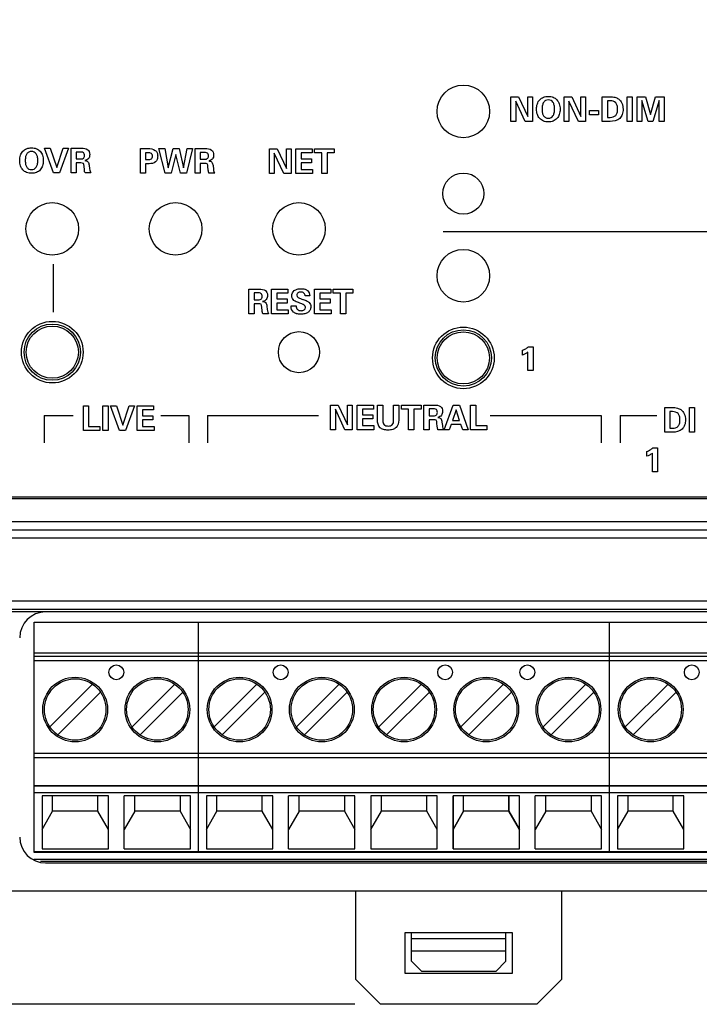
# Model space of a CAD drawing. Header units: inches. Extents: x 0.6 to 15.6, y 0.2 to 10.2.
# Tile 10 of 15: x 5.5 to 7.2, y 5.4 to 7.8. Entities that reach past the tile are written whole.
import ezdxf

# ---------------------------------------------------------------- set-up
doc = ezdxf.new("R2010")
doc.units = ezdxf.units.IN
doc.header["$LTSCALE"] = 0.935
doc.header["$MEASUREMENT"] = 0
doc.header["$PDMODE"] = 3
doc.header["$PDSIZE"] = 0.3125
doc.layers.get('0').update_dxf_attribs({"linetype": 'CONTINUOUS'})
doc.layers.get('Defpoints').update_dxf_attribs({"linetype": 'CONTINUOUS'})
for name, color, linetype in [('A', 1, 'CONTINUOUS'), ('DIMS', 5, 'CONTINUOUS'), ('SCREEN', 5, 'CONTINUOUS')]:
    doc.layers.add(name, color=color, linetype=linetype)
doc.styles.get("Standard").update_dxf_attribs({"font": 'ARIAL.TTF'})
doc.dimstyles.get("Standard").update_dxf_attribs({"dimtxt": 0.125, "dimasz": 0.18, "dimexe": 0.18, "dimexo": 0.0625, "dimgap": 0.09, "dimtad": 0, "dimtih": 1, "dimtoh": 1, "dimdec": 3, "dimzin": 4, "dimdsep": 46, "dimtxsty": 'STANDARD', "dimblk": '_FILLED', "dimblk1": '_FILLED', "dimblk2": '_FILLED', "dimcen": 0.09, "dimadec": 0, "dimazin": 0, "dimtol": 1, "dimtp": 0.001, "dimtm": 0.001, "dimtfac": 1, "dimtdec": 3, "dimtofl": 0, "dimtmove": 0, "dimatfit": 3, "dimldrblk": '_FILLED', "dimfxl": 1, "dimtolj": 1, "dimtzin": 4, "dimarcsym": 0})

# ---------------------------------------------------------------- blocks, each defined once
blk = doc.blocks.new('_FILLED')
at = {"color": 0, "linetype": 'ByBlock'}
blk.add_solid([(0, 0), (-1, 0.17361), (-1, -0.17361)], dxfattribs=at)
blk = doc.blocks.new('*D3')
at = {"layer": 'Defpoints', "color": 0, "lineweight": 0}
for p in [(2.3438, 9.1839), (1.2332, 5.3769), (6.3953, 5.3769)]:
    blk.add_point(p, dxfattribs=at)
at = {"layer": 'DIMS', "color": 0, "lineweight": -2}
for p, q in [((2.2813, 9.1839), (1.0532, 9.1839)), ((1.2332, 9.0039), (1.2332, 7.621)), ((1.2332, 5.5569), (1.2332, 7.2772)), ((6.3328, 5.3769), (1.0532, 5.3769))]:
    blk.add_line(p, q, dxfattribs=at)
at = {"layer": 'DIMS', "color": 0, "lineweight": -2, "xscale": 0.18, "yscale": 0.18, "zscale": 0.18}
for p, rotation in [((1.2332, 9.1839), 90), ((1.2332, 5.3769), 270)]:
    blk.add_blockref('_FILLED', p, dxfattribs=dict(at, rotation=rotation))
at = {"layer": 'DIMS', "color": 0, "insert": (1.2332, 7.4491), "char_height": 0.125, "attachment_point": 5}
blk.add_mtext('\\A1;94.2mm (3.709")', dxfattribs=at)

msp = doc.modelspace()

# ---------------------------------------------------------------- linework, layer by layer
for p, q in [((10.7657, 6.6069), (2.4057, 6.6069)), ((2.4107, 6.6119), (10.7607, 6.6119)), ((2.4057, 6.5519), (10.7657, 6.5519)), ((2.4057, 6.5319), (10.7657, 6.5319)), ((10.7657, 6.5119), (2.4057, 6.5119)), ((2.4057, 6.3589), (10.7657, 6.3589)), ((2.4057, 6.3389), (10.7657, 6.3389)), ((2.4057, 6.333), (10.7657, 6.333)), ((8.7247, 6.332), (5.5807, 6.332)), ((5.5519, 5.7299), (8.7535, 5.7299)), ((5.5682, 5.7249), (8.7372, 5.7249)), ((5.5807, 5.721), (8.7247, 5.721)), ((10.7657, 5.6519), (2.4057, 5.6519)), ((6.3357, 5.4369), (6.3357, 5.6519)), ((6.8357, 5.6519), (6.8357, 5.4369)), ((6.4557, 5.5519), (6.7157, 5.5519)), ((6.4557, 5.4519), (6.4557, 5.5519)), ((6.4707, 5.4819), (6.4707, 5.5519)), ((6.4707, 5.5369), (6.7007, 5.5369)), ((6.7007, 5.4819), (6.7007, 5.5519)), ((6.7157, 5.5519), (6.7157, 5.4519)), ((6.4707, 5.5069), (6.7007, 5.5069)), ((6.4707, 5.4819), (6.4957, 5.4569)), ((6.6757, 5.4569), (6.7007, 5.4819)), ((6.7157, 5.4519), (6.4557, 5.4519)), ((6.6757, 5.4569), (6.4957, 5.4569)), ((6.3357, 5.4369), (6.3957, 5.3769)), ((6.7757, 5.3769), (6.8357, 5.4369)), ((6.7757, 5.3769), (6.3957, 5.3769))]:
    msp.add_line(p, q)
for centre, radius in [((6.597, 7.5503), 0.064), ((6.597, 7.3503), 0.05), ((5.597, 7.2643), 0.064), ((5.897, 7.2643), 0.064), ((6.197, 7.2643), 0.064), ((6.597, 7.1503), 0.064), ((5.597, 6.9643), 0.075), ((6.597, 6.9503), 0.075), ((6.197, 6.9643), 0.05)]:
    msp.add_circle(centre, radius)
for centre, start, end in [((5.5807, 6.269), 90, 180), ((5.5807, 5.784), 180, 270)]:
    msp.add_arc(centre, 0.063, start, end)
at = {"layer": 'A'}
for p, q in [((5.5527, 5.746), (5.5527, 6.307)), ((5.5527, 6.307), (5.9527, 6.307)), ((5.9527, 5.746), (5.9527, 6.307)), ((5.9527, 6.307), (6.3527, 6.307)), ((5.9527, 5.746), (5.9527, 6.307)), ((6.3527, 6.307), (6.7527, 6.307)), ((6.5527, 6.307), (6.9527, 6.307)), ((6.9527, 6.307), (7.3527, 6.307)), ((6.9527, 5.746), (6.9527, 6.307)), ((6.9527, 5.746), (6.9527, 6.307)), ((5.5527, 6.2322), (5.9527, 6.2322)), ((5.9527, 6.2322), (6.3527, 6.2322)), ((6.3527, 6.2322), (6.7527, 6.2322)), ((6.5527, 6.2322), (6.9527, 6.2322)), ((6.9527, 6.2322), (7.3527, 6.2322)), ((5.5527, 6.2246), (5.9527, 6.2246)), ((5.9527, 6.2128), (5.5527, 6.2128)), ((5.9527, 6.2246), (6.3527, 6.2246)), ((6.3527, 6.2128), (5.9527, 6.2128)), ((6.3527, 6.2246), (6.7527, 6.2246)), ((6.7527, 6.2128), (6.3527, 6.2128)), ((6.5527, 6.2246), (6.9527, 6.2246)), ((6.9527, 6.2128), (6.5527, 6.2128)), ((6.9527, 6.2246), (7.3527, 6.2246)), ((7.3527, 6.2128), (6.9527, 6.2128)), ((5.591, 6.0522), (5.6949, 6.1562)), ((5.6104, 6.0327), (5.7144, 6.1367)), ((5.791, 6.0522), (5.8949, 6.1562)), ((5.9144, 6.1367), (5.8104, 6.0327)), ((5.991, 6.0522), (6.0949, 6.1562)), ((6.0104, 6.0327), (6.1144, 6.1367)), ((6.191, 6.0522), (6.2949, 6.1562)), ((6.3144, 6.1367), (6.2104, 6.0327)), ((6.391, 6.0522), (6.4949, 6.1562)), ((6.4104, 6.0327), (6.5144, 6.1367)), ((6.591, 6.0522), (6.6949, 6.1562)), ((6.591, 6.0522), (6.6949, 6.1562)), ((6.7144, 6.1367), (6.6104, 6.0327)), ((6.6104, 6.0327), (6.7144, 6.1367)), ((6.791, 6.0522), (6.8949, 6.1562)), ((6.9144, 6.1367), (6.8104, 6.0327)), ((6.991, 6.0522), (7.0949, 6.1562)), ((7.0104, 6.0327), (7.1144, 6.1367)), ((5.5527, 5.9885), (5.9527, 5.9885)), ((5.9527, 5.9767), (5.5527, 5.9767)), ((5.9527, 5.9885), (6.3527, 5.9885)), ((6.3527, 5.9767), (5.9527, 5.9767)), ((6.3527, 5.9885), (6.7527, 5.9885)), ((6.7527, 5.9767), (6.3527, 5.9767)), ((6.5527, 5.9885), (6.9527, 5.9885)), ((6.9527, 5.9767), (6.5527, 5.9767)), ((6.9527, 5.9885), (7.3527, 5.9885)), ((7.3527, 5.9767), (6.9527, 5.9767)), ((5.5527, 5.9094), (5.9527, 5.9094)), ((5.5527, 5.9085), (5.9527, 5.9085)), ((5.9527, 5.9094), (6.3527, 5.9094)), ((5.9527, 5.9085), (6.3527, 5.9085)), ((6.3527, 5.9094), (6.7527, 5.9094)), ((6.3527, 5.9085), (6.7527, 5.9085)), ((6.5527, 5.9094), (6.9527, 5.9094)), ((6.5527, 5.9085), (6.9527, 5.9085)), ((6.9527, 5.9094), (7.3527, 5.9094)), ((6.9527, 5.9085), (7.3527, 5.9085)), ((5.9527, 5.8919), (5.5527, 5.8919)), ((5.7334, 5.8842), (5.572, 5.8842)), ((5.572, 5.8842), (5.572, 5.7555)), ((5.5976, 5.8469), (5.5976, 5.8842)), ((5.7078, 5.8469), (5.7078, 5.8842)), ((5.7334, 5.7555), (5.7334, 5.8842)), ((5.9334, 5.8842), (5.772, 5.8842)), ((5.772, 5.7555), (5.772, 5.8842)), ((5.7976, 5.8469), (5.7976, 5.8842)), ((5.9078, 5.8842), (5.9078, 5.8469)), ((5.9334, 5.7555), (5.9334, 5.8842)), ((6.3527, 5.8919), (5.9527, 5.8919)), ((6.1334, 5.8842), (5.972, 5.8842)), ((5.972, 5.8842), (5.972, 5.7555)), ((5.9976, 5.8469), (5.9976, 5.8842)), ((6.1078, 5.8469), (6.1078, 5.8842)), ((6.1334, 5.7555), (6.1334, 5.8842)), ((6.3334, 5.8842), (6.172, 5.8842)), ((6.172, 5.7555), (6.172, 5.8842)), ((6.1976, 5.8469), (6.1976, 5.8842)), ((6.3078, 5.8842), (6.3078, 5.8469)), ((6.3334, 5.7555), (6.3334, 5.8842)), ((6.7527, 5.8919), (6.3527, 5.8919)), ((6.5334, 5.8842), (6.372, 5.8842)), ((6.372, 5.8842), (6.372, 5.7555)), ((6.3976, 5.8469), (6.3976, 5.8842)), ((6.5078, 5.8469), (6.5078, 5.8842)), ((6.5334, 5.7555), (6.5334, 5.8842)), ((6.9527, 5.8919), (6.5527, 5.8919)), ((6.7334, 5.8842), (6.572, 5.8842)), ((6.572, 5.7555), (6.572, 5.8842)), ((6.7334, 5.8842), (6.572, 5.8842)), ((6.572, 5.8842), (6.572, 5.7555)), ((6.5976, 5.8469), (6.5976, 5.8842)), ((6.5976, 5.8469), (6.5976, 5.8842)), ((6.7078, 5.8842), (6.7078, 5.8469)), ((6.7078, 5.8469), (6.7078, 5.8842)), ((6.7334, 5.7555), (6.7334, 5.8842)), ((6.7334, 5.7555), (6.7334, 5.8842)), ((6.9334, 5.8842), (6.772, 5.8842)), ((6.772, 5.7555), (6.772, 5.8842)), ((6.7976, 5.8469), (6.7976, 5.8842)), ((6.9078, 5.8842), (6.9078, 5.8469)), ((6.9334, 5.7555), (6.9334, 5.8842)), ((7.3527, 5.8919), (6.9527, 5.8919)), ((7.1334, 5.8842), (6.972, 5.8842)), ((6.972, 5.8842), (6.972, 5.7555)), ((6.9976, 5.8469), (6.9976, 5.8842)), ((7.1078, 5.8469), (7.1078, 5.8842)), ((7.1334, 5.7555), (7.1334, 5.8842)), ((5.572, 5.8021), (5.5976, 5.8469)), ((5.7078, 5.8469), (5.5976, 5.8469)), ((5.7334, 5.8021), (5.7078, 5.8469)), ((5.7976, 5.8469), (5.772, 5.8021)), ((5.9078, 5.8469), (5.7976, 5.8469)), ((5.9078, 5.8469), (5.9334, 5.8021)), ((5.972, 5.8021), (5.9976, 5.8469)), ((6.1078, 5.8469), (5.9976, 5.8469)), ((6.1334, 5.8021), (6.1078, 5.8469)), ((6.1976, 5.8469), (6.172, 5.8021)), ((6.3078, 5.8469), (6.1976, 5.8469)), ((6.3078, 5.8469), (6.3334, 5.8021)), ((6.372, 5.8021), (6.3976, 5.8469)), ((6.5078, 5.8469), (6.3976, 5.8469)), ((6.5334, 5.8021), (6.5078, 5.8469)), ((6.5976, 5.8469), (6.572, 5.8021)), ((6.572, 5.8021), (6.5976, 5.8469)), ((6.7078, 5.8469), (6.5976, 5.8469)), ((6.7078, 5.8469), (6.5976, 5.8469)), ((6.7078, 5.8469), (6.7334, 5.8021)), ((6.7334, 5.8021), (6.7078, 5.8469)), ((6.7976, 5.8469), (6.772, 5.8021)), ((6.9078, 5.8469), (6.7976, 5.8469)), ((6.9078, 5.8469), (6.9334, 5.8021)), ((6.972, 5.8021), (6.9976, 5.8469)), ((7.1078, 5.8469), (6.9976, 5.8469)), ((7.1334, 5.8021), (7.1078, 5.8469)), ((5.572, 5.7555), (5.7334, 5.7555)), ((5.772, 5.7555), (5.9334, 5.7555)), ((5.972, 5.7555), (6.1334, 5.7555)), ((6.172, 5.7555), (6.3334, 5.7555)), ((6.372, 5.7555), (6.5334, 5.7555)), ((6.572, 5.7555), (6.7334, 5.7555)), ((6.572, 5.7555), (6.7334, 5.7555)), ((6.772, 5.7555), (6.9334, 5.7555)), ((6.972, 5.7555), (7.1334, 5.7555)), ((5.5527, 5.7488), (5.9527, 5.7488)), ((5.9527, 5.746), (5.5527, 5.746)), ((5.9527, 5.7488), (6.3527, 5.7488)), ((6.3527, 5.746), (5.9527, 5.746)), ((6.3527, 5.7488), (6.7527, 5.7488)), ((6.7527, 5.746), (6.3527, 5.746)), ((6.5527, 5.7488), (6.9527, 5.7488)), ((6.9527, 5.746), (6.5527, 5.746)), ((6.9527, 5.7488), (7.3527, 5.7488)), ((7.3527, 5.746), (6.9527, 5.746))]:
    msp.add_line(p, q, dxfattribs=at)
for centre, radius in [((5.597, 6.9643), 0.0685), ((5.597, 6.9643), 0.0635), ((6.597, 6.9503), 0.0685), ((6.597, 6.9503), 0.0635), ((5.7527, 6.185), 0.018), ((6.1527, 6.185), 0.018), ((6.5527, 6.185), 0.018), ((6.7527, 6.185), 0.018), ((7.1527, 6.185), 0.018), ((5.6527, 6.0944), 0.0787), ((5.6527, 6.0944), 0.0748), ((5.8527, 6.0944), 0.0787), ((5.8527, 6.0944), 0.0748), ((6.0527, 6.0944), 0.0787), ((6.0527, 6.0944), 0.0748), ((6.2527, 6.0944), 0.0787), ((6.2527, 6.0944), 0.0748), ((6.4527, 6.0944), 0.0787), ((6.4527, 6.0944), 0.0748), ((6.6527, 6.0944), 0.0787), ((6.6527, 6.0944), 0.0748), ((6.8527, 6.0944), 0.0787), ((6.8527, 6.0944), 0.0748), ((7.0527, 6.0944), 0.0787), ((7.0527, 6.0944), 0.0748)]:
    msp.add_circle(centre, radius, dxfattribs=at)
at = {"layer": 'DIMS'}
for p, q in [((6.7553, 6.9774), (6.7666, 6.9774)), ((6.7666, 6.9774), (6.7666, 6.9194)), ((6.741, 6.9571), (6.741, 6.9688)), ((6.7542, 6.9194), (6.7542, 6.9644)), ((6.7666, 6.9194), (6.7542, 6.9194))]:
    msp.add_line(p, q, dxfattribs=at)
for points, knots in [([(6.741, 6.9688), (6.7437, 6.9699), (6.7487, 6.9724), (6.7533, 6.9757), (6.7553, 6.9774)], [0, 0, 0, 0, 0.00876491, 0.01678837, 0.01678837, 0.01678837, 0.01678837]), ([(6.7542, 6.9644), (6.7519, 6.9628), (6.7477, 6.96), (6.7431, 6.9579), (6.741, 6.9571)], [0, 0, 0, 0, 0.00849961, 0.01510873, 0.01510873, 0.01510873, 0.01510873])]:
    msp.add_open_spline(points, degree=3, knots=knots, dxfattribs=at)
at = {"layer": 'SCREEN'}
for p, q in [((6.7129, 7.5258), (6.7129, 7.5859)), ((6.7129, 7.5859), (6.7314, 7.5859)), ((6.7244, 7.5755), (6.7244, 7.5258)), ((6.7477, 7.5258), (6.7244, 7.5755)), ((6.7314, 7.5859), (6.754, 7.5376)), ((6.754, 7.5376), (6.754, 7.5859)), ((6.754, 7.5859), (6.7655, 7.5859)), ((6.7655, 7.5859), (6.7655, 7.5258)), ((6.8419, 7.5258), (6.8419, 7.5859)), ((6.8419, 7.5859), (6.8605, 7.5859)), ((6.8535, 7.5755), (6.8535, 7.5258)), ((6.8768, 7.5258), (6.8535, 7.5755)), ((6.8605, 7.5859), (6.883, 7.5376)), ((6.883, 7.5376), (6.883, 7.5859)), ((6.883, 7.5859), (6.8945, 7.5859)), ((6.8945, 7.5859), (6.8945, 7.5258)), ((6.935, 7.5859), (6.9538, 7.5859)), ((6.935, 7.5258), (6.935, 7.5859)), ((6.9543, 7.576), (6.9478, 7.576)), ((6.9478, 7.576), (6.9478, 7.5358)), ((6.9951, 7.5859), (7.0079, 7.5859)), ((6.9951, 7.5258), (6.9951, 7.5859)), ((7.0079, 7.5859), (7.0079, 7.5258)), ((7.0195, 7.5859), (7.0397, 7.5859)), ((7.0195, 7.5258), (7.0195, 7.5859)), ((7.031, 7.5766), (7.031, 7.5258)), ((7.0466, 7.5258), (7.031, 7.5766)), ((7.0397, 7.5859), (7.0523, 7.5425)), ((7.0523, 7.5425), (7.0648, 7.5859)), ((7.0736, 7.5766), (7.0579, 7.5258)), ((7.0648, 7.5859), (7.0855, 7.5859)), ((7.0736, 7.5258), (7.0736, 7.5766)), ((7.0855, 7.5859), (7.0855, 7.5258)), ((6.904, 7.5418), (6.904, 7.5528)), ((6.904, 7.5528), (6.9256, 7.5528)), ((6.9256, 7.5528), (6.9256, 7.5418)), ((6.7244, 7.5258), (6.7129, 7.5258)), ((6.7655, 7.5258), (6.7477, 7.5258)), ((6.8535, 7.5258), (6.8419, 7.5258)), ((6.8945, 7.5258), (6.8768, 7.5258)), ((6.9256, 7.5418), (6.904, 7.5418)), ((6.9538, 7.5258), (6.935, 7.5258)), ((6.9478, 7.5358), (6.9543, 7.5358)), ((7.0079, 7.5258), (6.9951, 7.5258)), ((7.031, 7.5258), (7.0195, 7.5258)), ((7.0579, 7.5258), (7.0466, 7.5258)), ((7.0855, 7.5258), (7.0736, 7.5258)), ((5.6, 7.4006), (5.5781, 7.4607)), ((5.5781, 7.4607), (5.592, 7.4607)), ((5.592, 7.4607), (5.6079, 7.4137)), ((5.6079, 7.4137), (5.6233, 7.4607)), ((5.6364, 7.4607), (5.6143, 7.4006)), ((5.6233, 7.4607), (5.6364, 7.4607)), ((5.6428, 7.4006), (5.6428, 7.4607)), ((5.6428, 7.4607), (5.6677, 7.4607)), ((5.8114, 7.3998), (5.8114, 7.4598)), ((5.8114, 7.4598), (5.8292, 7.4598)), ((5.8717, 7.3998), (5.8564, 7.4598)), ((5.8564, 7.4598), (5.8705, 7.4598)), ((5.8705, 7.4598), (5.8791, 7.4131)), ((5.8791, 7.4131), (5.891, 7.4598)), ((5.891, 7.4598), (5.9056, 7.4598)), ((5.9056, 7.4598), (5.9161, 7.4131)), ((5.9161, 7.4131), (5.9255, 7.4598)), ((5.938, 7.4598), (5.9232, 7.3998)), ((5.9255, 7.4598), (5.938, 7.4598)), ((5.9442, 7.3998), (5.9442, 7.4598)), ((5.9442, 7.4598), (5.9692, 7.4598)), ((6.1255, 7.3992), (6.1255, 7.4592)), ((6.1255, 7.4592), (6.144, 7.4592)), ((6.144, 7.4592), (6.1666, 7.411)), ((6.1666, 7.411), (6.1666, 7.4592)), ((6.1666, 7.4592), (6.1781, 7.4592)), ((6.1781, 7.4592), (6.1781, 7.3992)), ((6.1897, 7.3992), (6.1897, 7.4592)), ((6.1897, 7.4592), (6.2295, 7.4592)), ((6.2295, 7.4592), (6.2295, 7.4493)), ((6.2349, 7.4495), (6.2349, 7.4592)), ((6.2349, 7.4592), (6.2831, 7.4592)), ((6.2831, 7.4592), (6.2831, 7.4495)), ((5.6554, 7.4514), (5.6554, 7.4346)), ((5.6629, 7.4514), (5.6554, 7.4514)), ((5.6554, 7.4346), (5.6629, 7.4346)), ((5.8235, 7.4498), (5.8235, 7.433)), ((5.8296, 7.4498), (5.8235, 7.4498)), ((5.8235, 7.433), (5.8296, 7.433)), ((5.8978, 7.4457), (5.886, 7.3998)), ((5.9086, 7.3998), (5.8978, 7.4457)), ((5.9568, 7.4505), (5.9568, 7.4337)), ((5.9644, 7.4505), (5.9568, 7.4505)), ((5.9568, 7.4337), (5.9644, 7.4337)), ((6.137, 7.4489), (6.137, 7.3992)), ((6.1604, 7.3992), (6.137, 7.4489)), ((6.2027, 7.4493), (6.2027, 7.4352)), ((6.2295, 7.4493), (6.2027, 7.4493)), ((6.2027, 7.4352), (6.2278, 7.4352)), ((6.2278, 7.4352), (6.2278, 7.4254)), ((6.2526, 7.4495), (6.2349, 7.4495)), ((6.2526, 7.3992), (6.2526, 7.4495)), ((6.2655, 7.4495), (6.2655, 7.3992)), ((6.2831, 7.4495), (6.2655, 7.4495)), ((5.6554, 7.4248), (5.6554, 7.4006)), ((5.6664, 7.4248), (5.6554, 7.4248)), ((5.6751, 7.408), (5.6743, 7.417)), ((5.6865, 7.4194), (5.6876, 7.4107)), ((5.8235, 7.4229), (5.8235, 7.3998)), ((5.8324, 7.4229), (5.8235, 7.4229)), ((5.9568, 7.4239), (5.9568, 7.3998)), ((5.9679, 7.4239), (5.9568, 7.4239)), ((5.9766, 7.4071), (5.9757, 7.4161)), ((5.988, 7.4185), (5.9891, 7.4098)), ((6.2027, 7.4254), (6.2027, 7.4092)), ((6.2278, 7.4254), (6.2027, 7.4254)), ((6.2027, 7.4092), (6.2304, 7.4092)), ((6.2304, 7.4092), (6.2304, 7.3992)), ((5.6143, 7.4006), (5.6, 7.4006)), ((5.6554, 7.4006), (5.6428, 7.4006)), ((5.6907, 7.4006), (5.6768, 7.4006)), ((5.8235, 7.3998), (5.8114, 7.3998)), ((5.886, 7.3998), (5.8717, 7.3998)), ((5.9232, 7.3998), (5.9086, 7.3998)), ((5.9568, 7.3998), (5.9442, 7.3998)), ((5.9922, 7.3998), (5.9782, 7.3998)), ((6.137, 7.3992), (6.1255, 7.3992)), ((6.1781, 7.3992), (6.1604, 7.3992)), ((6.2304, 7.3992), (6.1897, 7.3992)), ((6.2655, 7.3992), (6.2526, 7.3992)), ((6.5479, 7.2577), (8.2182, 7.2577)), ((5.5994, 7.1785), (5.5994, 7.0616)), ((6.0752, 7.0577), (6.0752, 7.1178)), ((6.0752, 7.1178), (6.1002, 7.1178)), ((6.0878, 7.1085), (6.0878, 7.0917)), ((6.0954, 7.1085), (6.0878, 7.1085)), ((6.1302, 7.0577), (6.1302, 7.1178)), ((6.1302, 7.1178), (6.17, 7.1178)), ((6.1433, 7.1078), (6.1433, 7.0937)), ((6.17, 7.1078), (6.1433, 7.1078)), ((6.17, 7.1178), (6.17, 7.1078)), ((6.2233, 7.101), (6.2121, 7.101)), ((6.2233, 7.1013), (6.2233, 7.101)), ((6.2351, 7.0577), (6.2351, 7.1178)), ((6.2351, 7.1178), (6.2749, 7.1178)), ((6.2481, 7.1078), (6.2481, 7.0937)), ((6.2749, 7.1078), (6.2481, 7.1078)), ((6.2749, 7.1178), (6.2749, 7.1078)), ((6.2803, 7.108), (6.2803, 7.1178)), ((6.2803, 7.1178), (6.3285, 7.1178)), ((6.298, 7.108), (6.2803, 7.108)), ((6.298, 7.0577), (6.298, 7.108)), ((6.3109, 7.108), (6.3109, 7.0577)), ((6.3285, 7.108), (6.3109, 7.108)), ((6.3285, 7.1178), (6.3285, 7.108)), ((6.0878, 7.0917), (6.0954, 7.0917)), ((6.0878, 7.0819), (6.0878, 7.0577)), ((6.0989, 7.0819), (6.0878, 7.0819)), ((6.1076, 7.0651), (6.1067, 7.0741)), ((6.119, 7.0765), (6.1201, 7.0678)), ((6.1433, 7.0937), (6.1684, 7.0937)), ((6.1433, 7.0839), (6.1433, 7.0677)), ((6.1684, 7.0839), (6.1433, 7.0839)), ((6.1684, 7.0937), (6.1684, 7.0839)), ((6.1778, 7.0764), (6.1778, 7.0772)), ((6.1778, 7.0772), (6.1904, 7.0772)), ((6.1989, 7.0839), (6.1963, 7.0848)), ((6.2067, 7.0926), (6.2074, 7.0924)), ((6.2481, 7.0937), (6.2732, 7.0937)), ((6.2481, 7.0839), (6.2481, 7.0677)), ((6.2732, 7.0839), (6.2481, 7.0839)), ((6.2732, 7.0937), (6.2732, 7.0839)), ((6.0878, 7.0577), (6.0752, 7.0577)), ((6.1232, 7.0577), (6.1092, 7.0577)), ((6.171, 7.0577), (6.1302, 7.0577)), ((6.1433, 7.0677), (6.171, 7.0677)), ((6.171, 7.0677), (6.171, 7.0577)), ((6.2758, 7.0577), (6.2351, 7.0577)), ((6.2481, 7.0677), (6.2758, 7.0677)), ((6.2758, 7.0677), (6.2758, 7.0577)), ((6.3109, 7.0577), (6.298, 7.0577)), ((5.6726, 6.7735), (5.6726, 6.8335)), ((5.6726, 6.8335), (5.6854, 6.8335)), ((5.6854, 6.8335), (5.6854, 6.7837)), ((5.7199, 6.7735), (5.7199, 6.8335)), ((5.7199, 6.8335), (5.7327, 6.8335)), ((5.7327, 6.8335), (5.7327, 6.7735)), ((5.7608, 6.7735), (5.739, 6.8335)), ((5.739, 6.8335), (5.7529, 6.8335)), ((5.7529, 6.8335), (5.7687, 6.7866)), ((5.7687, 6.7866), (5.7842, 6.8335)), ((5.7973, 6.8335), (5.7752, 6.7735)), ((5.7842, 6.8335), (5.7973, 6.8335)), ((5.8037, 6.7735), (5.8037, 6.8335)), ((5.8037, 6.8335), (5.8435, 6.8335)), ((5.8435, 6.8335), (5.8435, 6.8236)), ((6.2741, 6.8355), (6.2926, 6.8355)), ((6.2741, 6.7755), (6.2741, 6.8355)), ((6.2926, 6.8355), (6.3152, 6.7872)), ((6.3152, 6.8355), (6.3267, 6.8355)), ((6.3152, 6.7872), (6.3152, 6.8355)), ((6.3267, 6.8355), (6.3267, 6.7755)), ((6.3383, 6.8355), (6.3781, 6.8355)), ((6.3383, 6.7755), (6.3383, 6.8355)), ((6.3781, 6.8355), (6.3781, 6.8256)), ((6.3881, 6.8355), (6.4009, 6.8355)), ((6.3881, 6.7986), (6.3881, 6.8355)), ((6.4009, 6.8355), (6.4009, 6.7977)), ((6.4273, 6.8355), (6.4397, 6.8355)), ((6.4273, 6.7982), (6.4273, 6.8355)), ((6.4397, 6.8355), (6.4397, 6.7986)), ((6.4462, 6.8355), (6.4945, 6.8355)), ((6.4462, 6.8257), (6.4462, 6.8355)), ((6.4945, 6.8355), (6.4945, 6.8257)), ((6.5012, 6.8355), (6.5262, 6.8355)), ((6.5012, 6.7755), (6.5012, 6.8355)), ((6.5507, 6.7755), (6.5724, 6.8355)), ((6.5724, 6.8355), (6.5876, 6.8355)), ((6.5876, 6.8355), (6.6085, 6.7755)), ((6.6147, 6.8355), (6.6274, 6.8355)), ((6.6147, 6.7755), (6.6147, 6.8355)), ((6.6274, 6.8355), (6.6274, 6.7857)), ((5.5771, 6.8104), (5.6481, 6.8104)), ((5.5773, 6.8105), (5.5773, 6.7435)), ((5.8167, 6.8236), (5.8167, 6.8094)), ((5.8435, 6.8236), (5.8167, 6.8236)), ((5.8167, 6.8094), (5.8419, 6.8094)), ((5.8419, 6.8094), (5.8419, 6.7997)), ((5.8611, 6.8104), (5.9289, 6.8104)), ((5.9289, 6.8104), (5.9289, 6.7435)), ((5.9747, 6.8104), (5.9747, 6.7435)), ((5.9747, 6.8104), (6.2444, 6.8104)), ((6.2856, 6.8252), (6.2856, 6.7755)), ((6.309, 6.7755), (6.2856, 6.8252)), ((6.3781, 6.8256), (6.3513, 6.8256)), ((6.3513, 6.8256), (6.3513, 6.8114)), ((6.3513, 6.8114), (6.3764, 6.8114)), ((6.3764, 6.8114), (6.3764, 6.8016)), ((6.4639, 6.8257), (6.4462, 6.8257)), ((6.4639, 6.7755), (6.4639, 6.8257)), ((6.4945, 6.8257), (6.4768, 6.8257)), ((6.4768, 6.8257), (6.4768, 6.7755)), ((6.5214, 6.8262), (6.5138, 6.8262)), ((6.5138, 6.8262), (6.5138, 6.8094)), ((6.5138, 6.8094), (6.5214, 6.8094)), ((6.5798, 6.8237), (6.5707, 6.7982)), ((6.588, 6.7982), (6.5798, 6.8237)), ((6.6623, 6.8104), (6.9324, 6.8104)), ((6.9324, 6.8104), (6.9324, 6.7435)), ((6.9781, 6.8104), (7.068, 6.8104)), ((6.9781, 6.8104), (6.9781, 6.7435)), ((7.0868, 6.8294), (7.1055, 6.8294)), ((7.0868, 6.7694), (7.0868, 6.8294)), ((7.106, 6.8195), (7.0995, 6.8195)), ((7.0995, 6.8195), (7.0995, 6.7793)), ((7.1469, 6.8294), (7.1596, 6.8294)), ((7.1469, 6.7694), (7.1469, 6.8294)), ((7.1596, 6.8294), (7.1596, 6.7694)), ((5.6854, 6.7837), (5.7124, 6.7837)), ((5.7124, 6.7837), (5.7124, 6.7735)), ((5.8167, 6.7997), (5.8167, 6.7835)), ((5.8419, 6.7997), (5.8167, 6.7997)), ((5.8167, 6.7835), (5.8445, 6.7835)), ((5.8445, 6.7835), (5.8445, 6.7735)), ((6.3764, 6.8016), (6.3513, 6.8016)), ((6.3513, 6.8016), (6.3513, 6.7855)), ((6.3513, 6.7855), (6.379, 6.7855)), ((6.379, 6.7855), (6.379, 6.7755)), ((6.5249, 6.7997), (6.5138, 6.7997)), ((6.5138, 6.7997), (6.5138, 6.7755)), ((6.5336, 6.7828), (6.5327, 6.7919)), ((6.545, 6.7942), (6.5461, 6.7856)), ((6.5674, 6.7884), (6.5627, 6.7755)), ((6.5911, 6.7884), (6.5674, 6.7884)), ((6.5707, 6.7982), (6.588, 6.7982)), ((6.5954, 6.7755), (6.5911, 6.7884)), ((6.6274, 6.7857), (6.6545, 6.7857)), ((6.6545, 6.7857), (6.6545, 6.7755)), ((5.7124, 6.7735), (5.6726, 6.7735)), ((5.7327, 6.7735), (5.7199, 6.7735)), ((5.7752, 6.7735), (5.7608, 6.7735)), ((5.8445, 6.7735), (5.8037, 6.7735)), ((6.2856, 6.7755), (6.2741, 6.7755)), ((6.3267, 6.7755), (6.309, 6.7755)), ((6.379, 6.7755), (6.3383, 6.7755)), ((6.4768, 6.7755), (6.4639, 6.7755)), ((6.5138, 6.7755), (6.5012, 6.7755)), ((6.5492, 6.7755), (6.5352, 6.7755)), ((6.5627, 6.7755), (6.5507, 6.7755)), ((6.6085, 6.7755), (6.5954, 6.7755)), ((6.6545, 6.7755), (6.6147, 6.7755)), ((7.1055, 6.7694), (7.0868, 6.7694)), ((7.0995, 6.7793), (7.106, 6.7793)), ((7.1596, 6.7694), (7.1469, 6.7694)), ((7.0437, 6.7108), (7.0437, 6.7225)), ((7.0569, 6.6731), (7.0569, 6.7181)), ((7.058, 6.7311), (7.0693, 6.7311)), ((7.0693, 6.7311), (7.0693, 6.6731)), ((7.0693, 6.6731), (7.0569, 6.6731))]:
    msp.add_line(p, q, dxfattribs=at)
for points, knots in [([(6.775, 7.5562), (6.7751, 7.5605), (6.7761, 7.5686), (6.782, 7.5791), (6.7919, 7.5857), (6.8037, 7.5873), (6.8155, 7.5857), (6.8253, 7.5791), (6.8313, 7.5686), (6.8323, 7.56), (6.8323, 7.5553), (6.8323, 7.5548)], [0, 0, 0, 0, 0.01290685, 0.02412813, 0.03510198, 0.04715482, 0.05916886, 0.07011013, 0.08139295, 0.0942409, 0.09557475, 0.09557475, 0.09557475, 0.09557475]), ([(6.8189, 7.5561), (6.8189, 7.5593), (6.8184, 7.565), (6.8157, 7.5724), (6.8104, 7.5773), (6.8037, 7.5785), (6.797, 7.5773), (6.7917, 7.5724), (6.7889, 7.5649), (6.7885, 7.5593), (6.7885, 7.5561)], [0, 0, 0, 0, 0.00952023, 0.01703062, 0.02341008, 0.03008751, 0.0367416, 0.0431238, 0.05061648, 0.06012287, 0.06012287, 0.06012287, 0.06012287]), ([(6.9538, 7.5859), (6.9578, 7.5859), (6.9651, 7.5856), (6.9759, 7.5808), (6.9824, 7.5727), (6.9851, 7.5635), (6.9859, 7.5541), (6.9846, 7.5432), (6.9757, 7.5286), (6.9621, 7.5258), (6.9538, 7.5258)], [0, 0, 0, 0, 0.01215594, 0.02139352, 0.03461756, 0.04184647, 0.04985355, 0.0629527, 0.07408835, 0.09898367, 0.09898367, 0.09898367, 0.09898367]), ([(6.9543, 7.5358), (6.9591, 7.5358), (6.9673, 7.5377), (6.9718, 7.5473), (6.9725, 7.5557), (6.9718, 7.5642), (6.9674, 7.574), (6.9591, 7.576), (6.9543, 7.576)], [0, 0, 0, 0, 0.01444033, 0.02141576, 0.03040496, 0.03960084, 0.0467059, 0.06117661, 0.06117661, 0.06117661, 0.06117661]), ([(6.8323, 7.5548), (6.8322, 7.5509), (6.8312, 7.543), (6.8255, 7.5327), (6.8156, 7.5259), (6.8037, 7.5243), (6.7918, 7.5259), (6.7819, 7.5326), (6.776, 7.5434), (6.775, 7.5517), (6.775, 7.5562)], [0, 0, 0, 0, 0.01190915, 0.02333097, 0.03431344, 0.04645676, 0.05863877, 0.06964283, 0.0810102, 0.09432072, 0.09432072, 0.09432072, 0.09432072]), ([(6.7885, 7.5561), (6.7885, 7.5529), (6.7889, 7.5471), (6.7916, 7.5395), (6.7969, 7.5346), (6.8037, 7.5334), (6.8104, 7.5346), (6.8157, 7.5395), (6.8184, 7.5471), (6.8189, 7.5529), (6.8189, 7.5561)], [0, 0, 0, 0, 0.00968329, 0.01723549, 0.02362525, 0.03033175, 0.03706423, 0.04346059, 0.05102847, 0.06070085, 0.06070085, 0.06070085, 0.06070085]), ([(5.5178, 7.431), (5.5179, 7.4353), (5.5189, 7.4434), (5.5248, 7.4539), (5.5347, 7.4605), (5.5465, 7.4621), (5.5583, 7.4605), (5.5681, 7.4539), (5.5741, 7.4434), (5.5751, 7.4348), (5.5751, 7.4301), (5.5751, 7.4296)], [0, 0, 0, 0, 0.01291037, 0.02413034, 0.03510757, 0.0471579, 0.05917137, 0.07011763, 0.08139838, 0.09424712, 0.09558062, 0.09558062, 0.09558062, 0.09558062]), ([(5.6677, 7.4607), (5.673, 7.4607), (5.6812, 7.4601), (5.6875, 7.4523), (5.6882, 7.4459), (5.6877, 7.4402), (5.6848, 7.4337), (5.6797, 7.4315), (5.6764, 7.4307)], [0, 0, 0, 0, 0.01581166, 0.02177912, 0.02863799, 0.03434337, 0.03904716, 0.04921206, 0.04921206, 0.04921206, 0.04921206]), ([(5.8292, 7.4598), (5.8355, 7.4598), (5.8455, 7.4593), (5.8528, 7.4496), (5.8537, 7.4416), (5.8528, 7.4336), (5.8467, 7.4244), (5.8379, 7.4229), (5.8324, 7.4229)], [0, 0, 0, 0, 0.01901457, 0.02612015, 0.03453273, 0.04270886, 0.04975423, 0.06611081, 0.06611081, 0.06611081, 0.06611081]), ([(5.9692, 7.4598), (5.9744, 7.4598), (5.9826, 7.4592), (5.9889, 7.4514), (5.9897, 7.445), (5.9892, 7.4393), (5.9862, 7.4328), (5.9811, 7.4306), (5.9778, 7.4298)], [0, 0, 0, 0, 0.01581257, 0.02177964, 0.02863513, 0.03434203, 0.03904602, 0.04921092, 0.04921092, 0.04921092, 0.04921092]), ([(5.5751, 7.4296), (5.575, 7.4257), (5.574, 7.4178), (5.5683, 7.4075), (5.5584, 7.4007), (5.5465, 7.3991), (5.5346, 7.4007), (5.5247, 7.4074), (5.5189, 7.4182), (5.5178, 7.4265), (5.5178, 7.431)], [0, 0, 0, 0, 0.01190798, 0.02332937, 0.03431468, 0.04645848, 0.05863855, 0.06964098, 0.08101041, 0.0943204, 0.0943204, 0.0943204, 0.0943204]), ([(5.5617, 7.4309), (5.5617, 7.4341), (5.5612, 7.4398), (5.5585, 7.4472), (5.5532, 7.4521), (5.5465, 7.4533), (5.5398, 7.4521), (5.5345, 7.4472), (5.5317, 7.4397), (5.5313, 7.434), (5.5313, 7.4309)], [0, 0, 0, 0, 0.0095217, 0.01703072, 0.02341038, 0.03008968, 0.0367413, 0.04312701, 0.05061623, 0.06012504, 0.06012504, 0.06012504, 0.06012504]), ([(5.5313, 7.4309), (5.5313, 7.4276), (5.5317, 7.4219), (5.5344, 7.4143), (5.5397, 7.4094), (5.5465, 7.4082), (5.5532, 7.4094), (5.5585, 7.4143), (5.5612, 7.4219), (5.5617, 7.4277), (5.5617, 7.4309)], [0, 0, 0, 0, 0.00968288, 0.01723556, 0.02362254, 0.0303267, 0.03706068, 0.0434572, 0.05102377, 0.0606961, 0.0606961, 0.0606961, 0.0606961]), ([(5.6629, 7.4346), (5.6663, 7.4346), (5.6713, 7.4343), (5.6751, 7.439), (5.6755, 7.4429), (5.6752, 7.4467), (5.6716, 7.4517), (5.6663, 7.4514), (5.6629, 7.4514)], [0, 0, 0, 0, 0.00993393, 0.01313571, 0.01706869, 0.02121506, 0.02443144, 0.03451653, 0.03451653, 0.03451653, 0.03451653]), ([(5.6764, 7.4307), (5.679, 7.4304), (5.685, 7.4286), (5.6862, 7.4223), (5.6865, 7.4194)], [0, 0, 0, 0, 0.0077765, 0.01662322, 0.01662322, 0.01662322, 0.01662322]), ([(5.8296, 7.433), (5.8326, 7.433), (5.8372, 7.4331), (5.8405, 7.4377), (5.8408, 7.4414), (5.8405, 7.4451), (5.8372, 7.4496), (5.8326, 7.4498), (5.8296, 7.4498)], [0, 0, 0, 0, 0.00876748, 0.01197673, 0.01590252, 0.01979964, 0.02300234, 0.03174068, 0.03174068, 0.03174068, 0.03174068]), ([(5.9644, 7.4337), (5.9677, 7.4337), (5.9728, 7.4334), (5.9766, 7.4381), (5.9769, 7.442), (5.9766, 7.4458), (5.9731, 7.4509), (5.9678, 7.4505), (5.9644, 7.4505)], [0, 0, 0, 0, 0.00993393, 0.01313532, 0.01706491, 0.0212133, 0.02443328, 0.03451378, 0.03451378, 0.03451378, 0.03451378]), ([(5.9778, 7.4298), (5.9804, 7.4295), (5.9865, 7.4277), (5.9876, 7.4214), (5.988, 7.4185)], [0, 0, 0, 0, 0.0077765, 0.01662455, 0.01662455, 0.01662455, 0.01662455]), ([(5.6743, 7.417), (5.6741, 7.4193), (5.6741, 7.425), (5.6685, 7.4248), (5.6664, 7.4248)], [0, 0, 0, 0, 0.00685531, 0.01304808, 0.01304808, 0.01304808, 0.01304808]), ([(5.6768, 7.4006), (5.6763, 7.4016), (5.6755, 7.404), (5.6752, 7.4065), (5.6751, 7.408)], [0, 0, 0, 0, 0.003067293, 0.007548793, 0.007548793, 0.007548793, 0.007548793]), ([(5.6876, 7.4107), (5.6879, 7.4087), (5.6885, 7.4052), (5.6898, 7.4018), (5.6907, 7.4006)], [0, 0, 0, 0, 0.00618075, 0.0106213, 0.0106213, 0.0106213, 0.0106213]), ([(5.9757, 7.4161), (5.9755, 7.4184), (5.9755, 7.4241), (5.97, 7.4239), (5.9679, 7.4239)], [0, 0, 0, 0, 0.0068563, 0.01304448, 0.01304448, 0.01304448, 0.01304448]), ([(5.9782, 7.3998), (5.9778, 7.4007), (5.977, 7.4031), (5.9767, 7.4056), (5.9766, 7.4071)], [0, 0, 0, 0, 0.003070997, 0.007552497, 0.007552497, 0.007552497, 0.007552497]), ([(5.9891, 7.4098), (5.9893, 7.4078), (5.9899, 7.4043), (5.9913, 7.401), (5.9922, 7.3998)], [0, 0, 0, 0, 0.00618461, 0.01062516, 0.01062516, 0.01062516, 0.01062516]), ([(6.1963, 7.0848), (6.1924, 7.0861), (6.1861, 7.088), (6.1805, 7.0947), (6.1787, 7.1038), (6.1834, 7.1139), (6.1934, 7.1182), (6.2023, 7.1191), (6.2087, 7.1185), (6.2118, 7.1175), (6.212, 7.1174)], [0, 0, 0, 0, 0.01252425, 0.01869268, 0.02527609, 0.03950842, 0.0475695, 0.05710663, 0.06595781, 0.06670451, 0.06670451, 0.06670451, 0.06670451]), ([(6.0954, 7.0917), (6.0987, 7.0917), (6.1038, 7.0914), (6.1076, 7.0961), (6.1079, 7.1), (6.1076, 7.1038), (6.1041, 7.1088), (6.0988, 7.1085), (6.0954, 7.1085)], [0, 0, 0, 0, 0.00993393, 0.01313571, 0.01706869, 0.02121506, 0.02443144, 0.0345158, 0.0345158, 0.0345158, 0.0345158]), ([(6.1002, 7.1178), (6.1054, 7.1178), (6.1136, 7.1172), (6.1199, 7.1093), (6.1207, 7.103), (6.1202, 7.0973), (6.1172, 7.0908), (6.1121, 7.0886), (6.1088, 7.0878)], [0, 0, 0, 0, 0.01581166, 0.02178086, 0.02863643, 0.03434547, 0.03905057, 0.04921547, 0.04921547, 0.04921547, 0.04921547]), ([(6.2121, 7.101), (6.2119, 7.1036), (6.21, 7.1092), (6.2028, 7.1109), (6.1978, 7.1103), (6.1944, 7.1087), (6.1923, 7.1062), (6.1917, 7.104), (6.1918, 7.1029)], [0, 0, 0, 0, 0.00775589, 0.01549351, 0.0195813, 0.02307847, 0.02622319, 0.02943402, 0.02943402, 0.02943402, 0.02943402]), ([(6.1918, 7.1029), (6.192, 7.1008), (6.1969, 7.0956), (6.2028, 7.0939), (6.2067, 7.0926)], [0, 0, 0, 0, 0.00645742, 0.01862501, 0.01862501, 0.01862501, 0.01862501]), ([(6.212, 7.1174), (6.2141, 7.1167), (6.2204, 7.1135), (6.2233, 7.106), (6.2233, 7.1013)], [0, 0, 0, 0, 0.00666588, 0.02066114, 0.02066114, 0.02066114, 0.02066114]), ([(6.1067, 7.0741), (6.1065, 7.0764), (6.1065, 7.0821), (6.101, 7.0819), (6.0989, 7.0819)], [0, 0, 0, 0, 0.0068515, 0.0130404, 0.0130404, 0.0130404, 0.0130404]), ([(6.1088, 7.0878), (6.1114, 7.0875), (6.1175, 7.0857), (6.1186, 7.0794), (6.119, 7.0765)], [0, 0, 0, 0, 0.0077765, 0.01662322, 0.01662322, 0.01662322, 0.01662322]), ([(6.1897, 7.0584), (6.1876, 7.0591), (6.1806, 7.0626), (6.1778, 7.0711), (6.1778, 7.0764)], [0, 0, 0, 0, 0.00679077, 0.02270869, 0.02270869, 0.02270869, 0.02270869]), ([(6.2074, 7.0924), (6.2106, 7.0913), (6.2158, 7.0894), (6.2223, 7.0856), (6.2254, 7.0803), (6.2262, 7.074), (6.2249, 7.0669), (6.2195, 7.0608), (6.2113, 7.0573), (6.2015, 7.0564), (6.1941, 7.0571), (6.1902, 7.0582), (6.1897, 7.0584)], [0, 0, 0, 0, 0.01009362, 0.01674421, 0.02193829, 0.02788586, 0.03552827, 0.04293992, 0.05139285, 0.06163915, 0.07210846, 0.07363768, 0.07363768, 0.07363768, 0.07363768]), ([(6.1904, 7.0772), (6.1904, 7.0741), (6.1915, 7.0688), (6.1973, 7.0656), (6.202, 7.065), (6.2065, 7.0655), (6.2109, 7.0677), (6.213, 7.071), (6.213, 7.0732)], [0, 0, 0, 0, 0.00946329, 0.01379689, 0.01904654, 0.02340261, 0.02726051, 0.0336084, 0.0336084, 0.0336084, 0.0336084]), ([(6.213, 7.0732), (6.213, 7.0733), (6.2129, 7.0755), (6.2083, 7.0809), (6.2026, 7.0827), (6.1989, 7.0839)], [0, 0, 0, 0, 0.00032141, 0.00680991, 0.01852423, 0.01852423, 0.01852423, 0.01852423]), ([(6.1092, 7.0577), (6.1088, 7.0586), (6.108, 7.0611), (6.1077, 7.0636), (6.1076, 7.0651)], [0, 0, 0, 0, 0.003070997, 0.007552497, 0.007552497, 0.007552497, 0.007552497]), ([(6.1201, 7.0678), (6.1203, 7.0658), (6.1209, 7.0623), (6.1223, 7.0589), (6.1232, 7.0577)], [0, 0, 0, 0, 0.00618461, 0.01062873, 0.01062873, 0.01062873, 0.01062873]), ([(6.5262, 6.8355), (6.5314, 6.8355), (6.5396, 6.8349), (6.5459, 6.8271), (6.5467, 6.8208), (6.5462, 6.815), (6.5432, 6.8086), (6.5381, 6.8063), (6.5348, 6.8056)], [0, 0, 0, 0, 0.01581075, 0.02178052, 0.0286365, 0.0343434, 0.03904738, 0.04921229, 0.04921229, 0.04921229, 0.04921229]), ([(6.5214, 6.8094), (6.5247, 6.8094), (6.5298, 6.8092), (6.5336, 6.8139), (6.5339, 6.8177), (6.5336, 6.8215), (6.5301, 6.8266), (6.5248, 6.8262), (6.5214, 6.8262)], [0, 0, 0, 0, 0.00993393, 0.01313532, 0.01706491, 0.0212133, 0.02443328, 0.03451378, 0.03451378, 0.03451378, 0.03451378]), ([(7.1055, 6.8294), (7.1096, 6.8294), (7.1168, 6.8291), (7.1276, 6.8243), (7.1342, 6.8162), (7.1368, 6.807), (7.1376, 6.7976), (7.1363, 6.7867), (7.1274, 6.7721), (7.1138, 6.7694), (7.1055, 6.7694)], [0, 0, 0, 0, 0.01215442, 0.02139721, 0.03463039, 0.04185743, 0.04986254, 0.06295754, 0.07409612, 0.09899159, 0.09899159, 0.09899159, 0.09899159]), ([(7.106, 6.7793), (7.1108, 6.7793), (7.1191, 6.7812), (7.1235, 6.7908), (7.1242, 6.7992), (7.1235, 6.8077), (7.1191, 6.8175), (7.1108, 6.8195), (7.106, 6.8195)], [0, 0, 0, 0, 0.01443902, 0.02141183, 0.03039225, 0.03959106, 0.0466935, 0.06116553, 0.06116553, 0.06116553, 0.06116553]), ([(6.4397, 6.7986), (6.4397, 6.7922), (6.437, 6.7814), (6.4246, 6.7752), (6.4139, 6.7742), (6.4031, 6.7751), (6.3906, 6.7813), (6.3881, 6.7922), (6.3881, 6.7986)], [0, 0, 0, 0, 0.01915572, 0.02834126, 0.03979525, 0.05132372, 0.06046759, 0.07966696, 0.07966696, 0.07966696, 0.07966696]), ([(6.4009, 6.7977), (6.4009, 6.7942), (6.4022, 6.7883), (6.4087, 6.7847), (6.4143, 6.7842), (6.4199, 6.7847), (6.4264, 6.7885), (6.4273, 6.7946), (6.4273, 6.7982)], [0, 0, 0, 0, 0.01050524, 0.01535793, 0.0213099, 0.02719539, 0.03195611, 0.04289947, 0.04289947, 0.04289947, 0.04289947]), ([(6.5327, 6.7919), (6.5325, 6.7942), (6.5325, 6.7999), (6.527, 6.7997), (6.5249, 6.7997)], [0, 0, 0, 0, 0.0068563, 0.01304448, 0.01304448, 0.01304448, 0.01304448]), ([(6.5352, 6.7755), (6.5348, 6.7764), (6.534, 6.7788), (6.5337, 6.7813), (6.5336, 6.7828)], [0, 0, 0, 0, 0.003070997, 0.007548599, 0.007548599, 0.007548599, 0.007548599]), ([(6.5348, 6.8056), (6.5374, 6.8053), (6.5435, 6.8034), (6.5446, 6.7972), (6.545, 6.7942)], [0, 0, 0, 0, 0.00778104, 0.01661798, 0.01661798, 0.01661798, 0.01661798]), ([(6.5461, 6.7856), (6.5463, 6.7835), (6.5469, 6.78), (6.5483, 6.7767), (6.5492, 6.7755)], [0, 0, 0, 0, 0.00618461, 0.01062516, 0.01062516, 0.01062516, 0.01062516]), ([(7.0437, 6.7225), (7.0464, 6.7236), (7.0514, 6.7261), (7.056, 6.7294), (7.058, 6.7311)], [0, 0, 0, 0, 0.00875956, 0.01678621, 0.01678621, 0.01678621, 0.01678621]), ([(7.0569, 6.7181), (7.0546, 6.7165), (7.0504, 6.7137), (7.0458, 6.7116), (7.0437, 6.7108)], [0, 0, 0, 0, 0.00849589, 0.01509853, 0.01509853, 0.01509853, 0.01509853])]:
    msp.add_open_spline(points, degree=3, knots=knots, dxfattribs=at)

# ---------------------------------------------------------------- dimensions: what is measured, and where the dimension line sits
at = {"layer": 'DIMS'}
dim = msp.add_linear_dim(base=(1.2332, 5.3769), p1=(2.3438, 9.1839), p2=(6.3953, 5.3769), angle=270, text='94.2mm (3.709")', dimstyle='STANDARD', dxfattribs=at)
dim.commit()
dim.dimension.update_dxf_attribs({"geometry": '*D3', "text_midpoint": (1.2332, 7.4491), "dimtype": 160})

doc.saveas('drawing.dxf')
